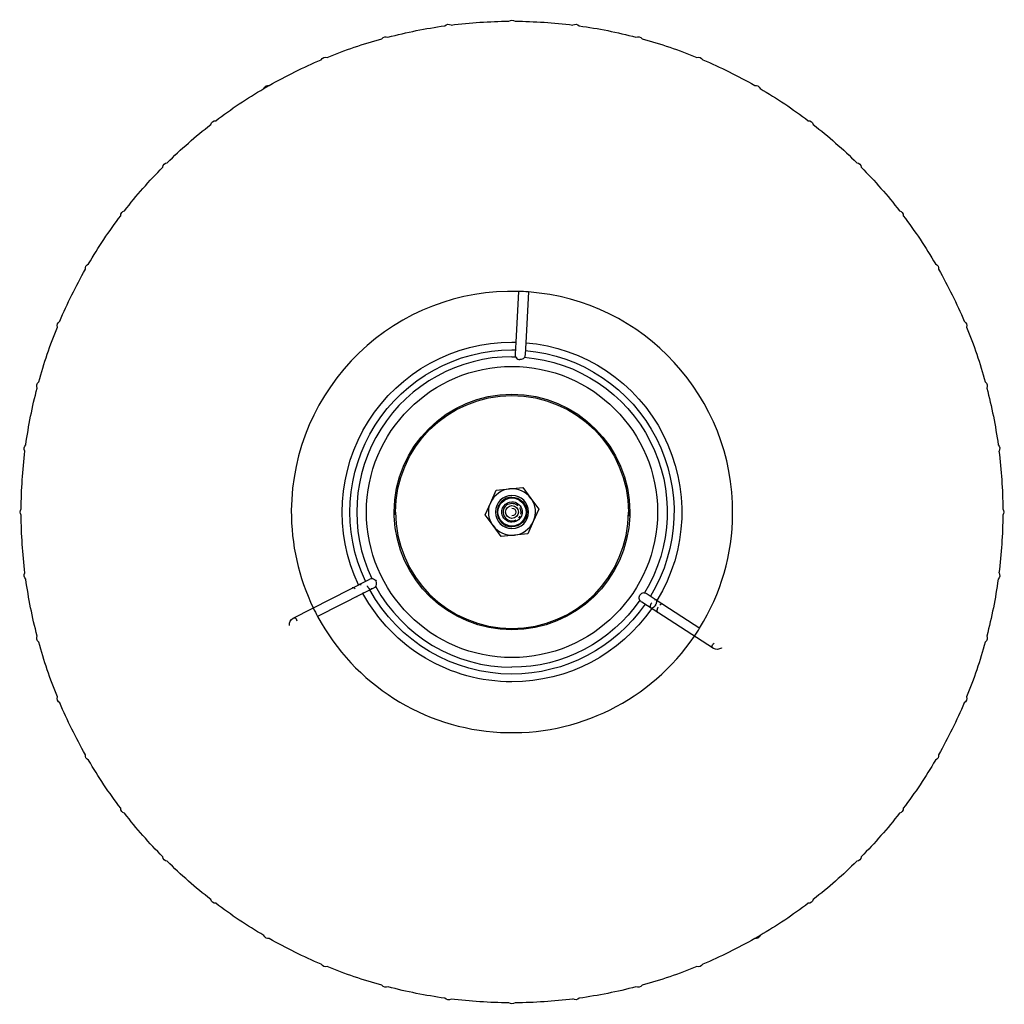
# Model space of a CAD drawing. Extents: x -1 to 1492, y 0 to 3285.
# Tile 5 of 5: x 0 to 507, y 2778 to 3285. Entities that reach past the tile are written whole.
import ezdxf

# ---------------------------------------------------------------- set-up
doc = ezdxf.new("R2010")
doc.units = 0
doc.header["$MEASUREMENT"] = 0
doc.layers.add('MAKE2D$VISIBILE$CURVE', color=7, linetype='CONTINUOUS')

msp = doc.modelspace()

# ---------------------------------------------------------------- linework, layer by layer
at = {"layer": 'MAKE2D$VISIBILE$CURVE', "color": 7}
for p, q in [((125.62, 3249.81), (128.42, 3251.43)), ((255.54, 3119.1), (256.92, 3145.28)), ((261.91, 3145.01), (260.54, 3118.84)), ((255.22, 3113.01), (255.54, 3119.1)), ((260.54, 3118.84), (260.22, 3112.75)), ((255.21, 3112.68), (255.22, 3113.01)), ((260.22, 3112.75), (260.2, 3112.42)), ((252.24, 3043.56), (259.13, 3044.27)), ((259.13, 3044.27), (263.19, 3038.65)), ((242.51, 3036.53), (245.34, 3042.85)), ((245.34, 3042.85), (252.24, 3043.56)), ((253.46, 3038.87), (253.46, 3039.27)), ((239.68, 3030.21), (242.51, 3036.53)), ((263.19, 3038.65), (267.25, 3033.04)), ((192.76, 3031.62), (192.77, 3030.82)), ((193.47, 3030.74), (193.46, 3031.62)), ((193.48, 3030.21), (193.47, 3030.73)), ((243.74, 3024.59), (239.68, 3030.21)), ((267.25, 3033.04), (264.41, 3026.72)), ((313.46, 3030.72), (313.43, 3029.52)), ((313.46, 3031.54), (313.46, 3030.89)), ((313.46, 3030.82), (313.46, 3030.82)), ((314.14, 3030.14), (314.16, 3030.72)), ((314.16, 3030.82), (314.16, 3031.62)), ((247.8, 3018.98), (243.74, 3024.59)), ((253.46, 3023.97), (253.46, 3024.37)), ((264.41, 3026.72), (261.58, 3020.39)), ((254.69, 3019.69), (247.8, 3018.98)), ((261.58, 3020.39), (254.69, 3019.69)), ((140.64, 2976.94), (179.83, 2996.91)), ((174.34, 2994.12), (174.21, 2994.04)), ((174.4, 2994.14), (174.34, 2994.12)), ((174.67, 2994.25), (174.4, 2994.14)), ((178.81, 2993.52), (178.87, 2993.42)), ((178.87, 2993.42), (178.92, 2993.33)), ((178.92, 2993.33), (178.98, 2993.23)), ((178.98, 2993.23), (179.04, 2993.13)), ((179.83, 2996.91), (180.12, 2997.06)), ((176.67, 2989.69), (153.31, 2977.79)), ((173.52, 2988.08), (173.63, 2988.16)), ((182.1, 2992.45), (176.67, 2989.69)), ((179.04, 2993.13), (179.1, 2993.04)), ((179.1, 2993.04), (179.17, 2992.94)), ((179.17, 2992.94), (179.23, 2992.85)), ((179.23, 2992.85), (179.3, 2992.76)), ((179.3, 2992.76), (179.37, 2992.67)), ((179.37, 2992.67), (179.45, 2992.58)), ((179.45, 2992.58), (179.52, 2992.5)), ((179.52, 2992.5), (179.6, 2992.42)), ((179.6, 2992.42), (179.67, 2992.34)), ((179.67, 2992.34), (179.75, 2992.27)), ((179.75, 2992.27), (179.79, 2992.23)), ((179.79, 2992.23), (179.83, 2992.2)), ((179.83, 2992.2), (179.87, 2992.17)), ((179.87, 2992.17), (179.9, 2992.14)), ((179.9, 2992.14), (179.94, 2992.11)), ((179.94, 2992.11), (179.98, 2992.08)), ((179.98, 2992.08), (180.02, 2992.05)), ((180.02, 2992.05), (180.06, 2992.03)), ((180.06, 2992.03), (180.1, 2992)), ((180.1, 2992), (180.13, 2991.98)), ((180.13, 2991.98), (180.17, 2991.96)), ((180.17, 2991.96), (180.21, 2991.94)), ((180.21, 2991.94), (180.25, 2991.92)), ((180.25, 2991.92), (180.28, 2991.9)), ((180.28, 2991.9), (180.32, 2991.89)), ((180.32, 2991.89), (180.35, 2991.87)), ((180.35, 2991.87), (180.39, 2991.86)), ((180.39, 2991.86), (180.42, 2991.85)), ((180.42, 2991.85), (180.46, 2991.84)), ((180.46, 2991.84), (180.47, 2991.83)), ((180.47, 2991.83), (180.49, 2991.83)), ((180.49, 2991.83), (180.51, 2991.82)), ((180.51, 2991.82), (180.52, 2991.82)), ((180.52, 2991.82), (180.54, 2991.82)), ((180.54, 2991.82), (180.56, 2991.82)), ((180.56, 2991.82), (180.57, 2991.81)), ((180.57, 2991.81), (180.59, 2991.81)), ((180.59, 2991.81), (180.6, 2991.81)), ((180.6, 2991.81), (180.62, 2991.81)), ((180.62, 2991.81), (180.63, 2991.81)), ((180.63, 2991.81), (180.65, 2991.81)), ((180.65, 2991.81), (180.67, 2991.81)), ((180.67, 2991.81), (180.68, 2991.8)), ((180.68, 2991.8), (180.69, 2991.81)), ((180.69, 2991.81), (180.71, 2991.81)), ((180.71, 2991.81), (180.72, 2991.81)), ((180.72, 2991.81), (180.74, 2991.81)), ((180.74, 2991.81), (180.75, 2991.81)), ((180.75, 2991.81), (180.77, 2991.81)), ((180.77, 2991.81), (180.78, 2991.81)), ((180.78, 2991.81), (180.79, 2991.82)), ((180.79, 2991.82), (180.81, 2991.82)), ((180.81, 2991.82), (180.82, 2991.82)), ((180.82, 2991.82), (180.83, 2991.82)), ((180.83, 2991.82), (180.84, 2991.83)), ((180.84, 2991.83), (180.86, 2991.83)), ((180.86, 2991.83), (180.87, 2991.84)), ((180.87, 2991.84), (180.88, 2991.84)), ((180.88, 2991.84), (180.89, 2991.84)), ((180.89, 2991.84), (180.91, 2991.85)), ((180.91, 2991.85), (180.92, 2991.85)), ((180.92, 2991.85), (180.93, 2991.86)), ((180.93, 2991.86), (180.94, 2991.86)), ((182.39, 2992.6), (182.1, 2992.45)), ((322.79, 2989.58), (323.07, 2989.4)), ((323.07, 2989.4), (327.78, 2986.34)), ((320.34, 2985.21), (320.07, 2985.39)), ((357.23, 2961.25), (320.34, 2985.21)), ((324.76, 2983.04), (324.77, 2983.08)), ((324.76, 2982.99), (324.76, 2983.04)), ((324.77, 2983.13), (324.78, 2983.18)), ((324.77, 2983.08), (324.77, 2983.13)), ((324.78, 2983.23), (324.79, 2983.28)), ((324.78, 2983.18), (324.78, 2983.23)), ((324.79, 2983.28), (324.8, 2983.33)), ((324.8, 2983.33), (324.81, 2983.38)), ((324.81, 2983.38), (324.84, 2983.48)), ((324.84, 2983.48), (324.86, 2983.59)), ((324.86, 2983.59), (324.9, 2983.69)), ((324.9, 2983.69), (324.93, 2983.8)), ((324.93, 2983.8), (324.97, 2983.9)), ((324.97, 2983.9), (325.01, 2984.01)), ((325.01, 2984.01), (325.06, 2984.12)), ((325.06, 2984.12), (325.1, 2984.22)), ((325.1, 2984.22), (325.15, 2984.33)), ((325.15, 2984.33), (325.21, 2984.43)), ((325.21, 2984.43), (325.26, 2984.53)), ((325.26, 2984.53), (325.32, 2984.63)), ((325.32, 2984.63), (325.37, 2984.72)), ((325.37, 2984.72), (325.43, 2984.81)), ((326.97, 2983.07), (326.89, 2982.98)), ((327.04, 2983.16), (326.97, 2983.07)), ((327.12, 2983.25), (327.04, 2983.16)), ((327.19, 2983.34), (327.12, 2983.25)), ((327.25, 2983.44), (327.19, 2983.34)), ((327.32, 2983.53), (327.25, 2983.44)), ((327.38, 2983.62), (327.32, 2983.53)), ((327.41, 2983.67), (327.47, 2983.76)), ((327.47, 2983.76), (327.53, 2983.86)), ((327.53, 2983.86), (327.58, 2983.96)), ((327.58, 2983.96), (327.64, 2984.06)), ((327.64, 2984.06), (327.69, 2984.16)), ((327.69, 2984.16), (327.74, 2984.26)), ((327.74, 2984.26), (327.78, 2984.37)), ((327.79, 2986.33), (327.78, 2986.34)), ((327.78, 2986.34), (328.18, 2986.08)), ((327.78, 2984.37), (327.83, 2984.48)), ((327.8, 2986.33), (327.79, 2986.33)), ((327.81, 2986.32), (327.8, 2986.33)), ((327.82, 2986.31), (327.81, 2986.32)), ((327.83, 2986.3), (327.82, 2986.31)), ((327.84, 2986.29), (327.83, 2986.3)), ((327.83, 2984.48), (327.87, 2984.58)), ((327.85, 2986.29), (327.84, 2986.29)), ((327.86, 2986.28), (327.85, 2986.29)), ((327.87, 2986.27), (327.86, 2986.28)), ((327.88, 2986.26), (327.87, 2986.27)), ((327.87, 2984.58), (327.91, 2984.69)), ((327.89, 2986.25), (327.88, 2986.26)), ((327.9, 2986.24), (327.89, 2986.25)), ((327.91, 2986.23), (327.9, 2986.24)), ((327.92, 2986.22), (327.91, 2986.23)), ((327.91, 2984.69), (327.94, 2984.79)), ((327.92, 2986.2), (327.92, 2986.22)), ((327.93, 2986.19), (327.92, 2986.2)), ((327.94, 2986.18), (327.93, 2986.19)), ((327.95, 2986.17), (327.94, 2986.18)), ((327.94, 2984.79), (327.98, 2984.9)), ((327.96, 2986.16), (327.95, 2986.17)), ((327.96, 2986.14), (327.96, 2986.16)), ((327.97, 2986.13), (327.96, 2986.14)), ((327.98, 2986.12), (327.97, 2986.13)), ((327.99, 2986.11), (327.98, 2986.12)), ((327.98, 2984.9), (328, 2985)), ((327.99, 2986.09), (327.99, 2986.11)), ((328, 2986.08), (327.99, 2986.09)), ((328, 2986.06), (328, 2986.08)), ((328.01, 2986.05), (328, 2986.06)), ((328, 2985), (328.03, 2985.11)), ((328.02, 2986.03), (328.01, 2986.05)), ((328.02, 2986.02), (328.02, 2986.03)), ((328.03, 2986), (328.02, 2986.02)), ((328.03, 2985.99), (328.03, 2986)), ((328.04, 2985.97), (328.03, 2985.99)), ((328.03, 2985.11), (328.04, 2985.16)), ((328.04, 2985.95), (328.04, 2985.97)), ((328.05, 2985.94), (328.04, 2985.95)), ((328.04, 2985.16), (328.05, 2985.21)), ((328.06, 2985.9), (328.05, 2985.94)), ((328.05, 2985.21), (328.06, 2985.26)), ((328.06, 2985.87), (328.06, 2985.9)), ((328.07, 2985.83), (328.06, 2985.87)), ((328.06, 2985.31), (328.07, 2985.35)), ((328.06, 2985.26), (328.06, 2985.31)), ((328.07, 2985.79), (328.07, 2985.83)), ((328.08, 2985.75), (328.07, 2985.79)), ((328.07, 2985.35), (328.08, 2985.4)), ((328.08, 2985.71), (328.08, 2985.75)), ((328.08, 2985.67), (328.08, 2985.71)), ((328.09, 2985.63), (328.08, 2985.67)), ((328.08, 2985.54), (328.09, 2985.58)), ((328.08, 2985.5), (328.08, 2985.54)), ((328.08, 2985.45), (328.08, 2985.5)), ((328.08, 2985.4), (328.08, 2985.45)), ((328.09, 2985.58), (328.09, 2985.63)), ((328.18, 2986.08), (350.16, 2971.81)), ((331.14, 2984.16), (331.02, 2984.22)), ((324.76, 2982.95), (324.76, 2982.99)), ((324.76, 2982.9), (324.76, 2982.95)), ((324.76, 2982.86), (324.76, 2982.9)), ((324.76, 2982.82), (324.76, 2982.86)), ((324.76, 2982.77), (324.76, 2982.82)), ((324.76, 2982.73), (324.76, 2982.77)), ((324.77, 2982.7), (324.76, 2982.73)), ((324.77, 2982.66), (324.77, 2982.7)), ((324.78, 2982.62), (324.77, 2982.66)), ((324.79, 2982.58), (324.78, 2982.62)), ((324.79, 2982.55), (324.79, 2982.58)), ((324.8, 2982.53), (324.79, 2982.55)), ((324.8, 2982.52), (324.8, 2982.53)), ((324.81, 2982.5), (324.8, 2982.52)), ((324.81, 2982.48), (324.81, 2982.5)), ((324.82, 2982.47), (324.81, 2982.48)), ((324.83, 2982.45), (324.82, 2982.47)), ((324.83, 2982.44), (324.83, 2982.45)), ((324.84, 2982.42), (324.83, 2982.44)), ((324.84, 2982.41), (324.84, 2982.42)), ((324.85, 2982.39), (324.84, 2982.41)), ((324.86, 2982.38), (324.85, 2982.39)), ((324.86, 2982.37), (324.86, 2982.38)), ((324.87, 2982.35), (324.86, 2982.37)), ((324.88, 2982.34), (324.87, 2982.35)), ((324.89, 2982.33), (324.88, 2982.34)), ((324.89, 2982.32), (324.89, 2982.33)), ((324.9, 2982.3), (324.89, 2982.32)), ((324.91, 2982.29), (324.9, 2982.3)), ((324.92, 2982.28), (324.91, 2982.29)), ((324.93, 2982.27), (324.92, 2982.28)), ((324.93, 2982.26), (324.93, 2982.27)), ((324.94, 2982.25), (324.93, 2982.26)), ((324.95, 2982.24), (324.94, 2982.25)), ((324.96, 2982.23), (324.95, 2982.24)), ((324.97, 2982.22), (324.96, 2982.23)), ((324.98, 2982.21), (324.97, 2982.22)), ((324.99, 2982.2), (324.98, 2982.21)), ((325, 2982.19), (324.99, 2982.2)), ((325.01, 2982.18), (325, 2982.19)), ((325.02, 2982.18), (325.01, 2982.18)), ((325.03, 2982.17), (325.02, 2982.18)), ((325.04, 2982.16), (325.03, 2982.17)), ((325.05, 2982.15), (325.04, 2982.16)), ((325.06, 2982.15), (325.05, 2982.15)), ((325.07, 2982.14), (325.06, 2982.15)), ((325.08, 2982.13), (325.07, 2982.14)), ((325.09, 2982.13), (325.08, 2982.13)), ((325.1, 2982.12), (325.09, 2982.13)), ((325.12, 2982.11), (325.1, 2982.12)), ((325.13, 2982.11), (325.12, 2982.11)), ((325.14, 2982.1), (325.13, 2982.11)), ((325.15, 2982.1), (325.14, 2982.1)), ((325.16, 2982.09), (325.15, 2982.1)), ((325.18, 2982.09), (325.16, 2982.09)), ((325.19, 2982.09), (325.18, 2982.09)), ((325.2, 2982.08), (325.19, 2982.09)), ((325.21, 2982.08), (325.2, 2982.08)), ((325.23, 2982.07), (325.21, 2982.08)), ((325.24, 2982.07), (325.23, 2982.07)), ((325.26, 2982.07), (325.24, 2982.07)), ((325.27, 2982.07), (325.26, 2982.07)), ((325.28, 2982.06), (325.27, 2982.07)), ((325.3, 2982.06), (325.28, 2982.06)), ((325.31, 2982.06), (325.3, 2982.06)), ((325.33, 2982.06), (325.31, 2982.06)), ((325.34, 2982.06), (325.33, 2982.06)), ((325.36, 2982.06), (325.34, 2982.06)), ((325.37, 2982.06), (325.36, 2982.06)), ((325.39, 2982.06), (325.37, 2982.06)), ((325.4, 2982.06), (325.39, 2982.06)), ((325.42, 2982.06), (325.4, 2982.06)), ((325.44, 2982.06), (325.42, 2982.06)), ((325.45, 2982.06), (325.44, 2982.06)), ((325.47, 2982.06), (325.45, 2982.06)), ((325.49, 2982.06), (325.47, 2982.06)), ((325.5, 2982.06), (325.49, 2982.06)), ((325.52, 2982.07), (325.5, 2982.06)), ((325.56, 2982.07), (325.52, 2982.07)), ((325.59, 2982.08), (325.56, 2982.07)), ((325.63, 2982.09), (325.59, 2982.08)), ((325.66, 2982.1), (325.63, 2982.09)), ((325.7, 2982.11), (325.66, 2982.1)), ((325.74, 2982.12), (325.7, 2982.11)), ((325.78, 2982.14), (325.74, 2982.12)), ((325.82, 2982.15), (325.78, 2982.14)), ((325.86, 2982.17), (325.82, 2982.15)), ((325.9, 2982.19), (325.86, 2982.17)), ((325.94, 2982.21), (325.9, 2982.19)), ((325.98, 2982.23), (325.94, 2982.21)), ((326.02, 2982.25), (325.98, 2982.23)), ((326.06, 2982.28), (326.02, 2982.25)), ((326.1, 2982.3), (326.06, 2982.28)), ((326.15, 2982.33), (326.1, 2982.3)), ((326.19, 2982.35), (326.15, 2982.33)), ((326.23, 2982.38), (326.19, 2982.35)), ((326.27, 2982.41), (326.23, 2982.38)), ((326.31, 2982.44), (326.27, 2982.41)), ((326.4, 2982.51), (326.31, 2982.44)), ((326.48, 2982.58), (326.4, 2982.51)), ((326.57, 2982.66), (326.48, 2982.58)), ((326.65, 2982.73), (326.57, 2982.66)), ((326.73, 2982.81), (326.65, 2982.73)), ((326.81, 2982.9), (326.73, 2982.81)), ((326.89, 2982.98), (326.81, 2982.9)), ((328.12, 2980.81), (328.11, 2980.76)), ((328.11, 2980.76), (328.11, 2980.72)), ((328.11, 2980.72), (328.11, 2980.68)), ((328.11, 2980.68), (328.11, 2980.63)), ((328.11, 2980.63), (328.12, 2980.59)), ((328.13, 2980.95), (328.12, 2980.9)), ((328.12, 2980.9), (328.12, 2980.86)), ((328.12, 2980.86), (328.12, 2980.81)), ((328.12, 2980.59), (328.12, 2980.55)), ((328.12, 2980.55), (328.12, 2980.51)), ((328.12, 2980.51), (328.13, 2980.48)), ((328.14, 2981.05), (328.13, 2981)), ((328.13, 2981), (328.13, 2980.95)), ((328.13, 2980.48), (328.14, 2980.44)), ((328.15, 2981.1), (328.14, 2981.05)), ((328.14, 2980.44), (328.14, 2980.4)), ((328.14, 2980.4), (328.15, 2980.37)), ((328.16, 2981.15), (328.15, 2981.1)), ((328.15, 2980.37), (328.16, 2980.35)), ((328.17, 2981.2), (328.16, 2981.15)), ((328.16, 2980.35), (328.16, 2980.34)), ((328.16, 2980.34), (328.17, 2980.32)), ((328.19, 2981.3), (328.17, 2981.2)), ((328.17, 2980.32), (328.17, 2980.3)), ((328.17, 2980.3), (328.18, 2980.29)), ((328.18, 2980.29), (328.18, 2980.27)), ((328.18, 2980.27), (328.19, 2980.26)), ((328.22, 2981.4), (328.19, 2981.3)), ((328.19, 2980.26), (328.19, 2980.24)), ((328.19, 2980.24), (328.2, 2980.23)), ((328.2, 2980.23), (328.21, 2980.21)), ((328.21, 2980.21), (328.21, 2980.2)), ((328.21, 2980.2), (328.22, 2980.19)), ((328.25, 2981.51), (328.22, 2981.4)), ((328.22, 2980.19), (328.23, 2980.17)), ((328.23, 2980.17), (328.24, 2980.16)), ((328.24, 2980.16), (328.24, 2980.15)), ((328.24, 2980.15), (328.25, 2980.14)), ((328.29, 2981.62), (328.25, 2981.51)), ((328.25, 2980.14), (328.26, 2980.12)), ((328.26, 2980.12), (328.27, 2980.11)), ((328.27, 2980.11), (328.27, 2980.1)), ((328.27, 2980.1), (328.28, 2980.09)), ((328.28, 2980.09), (328.29, 2980.08)), ((328.33, 2981.72), (328.29, 2981.62)), ((328.29, 2980.08), (328.3, 2980.07)), ((328.3, 2980.07), (328.31, 2980.06)), ((328.31, 2980.06), (328.32, 2980.05)), ((328.32, 2980.05), (328.33, 2980.04)), ((328.37, 2981.83), (328.33, 2981.72)), ((328.33, 2980.04), (328.34, 2980.03)), ((328.34, 2980.03), (328.35, 2980.02)), ((328.35, 2980.02), (328.36, 2980.01)), ((328.36, 2980.01), (328.37, 2980)), ((328.41, 2981.94), (328.37, 2981.83)), ((328.37, 2980), (328.38, 2980)), ((328.38, 2980), (328.39, 2979.99)), ((328.39, 2979.99), (328.4, 2979.98)), ((328.4, 2979.98), (328.41, 2979.97)), ((328.46, 2982.04), (328.41, 2981.94)), ((328.41, 2979.97), (328.42, 2979.97)), ((328.51, 2982.14), (328.46, 2982.04)), ((328.56, 2982.25), (328.51, 2982.14)), ((328.62, 2982.35), (328.56, 2982.25)), ((328.67, 2982.45), (328.62, 2982.35)), ((328.73, 2982.54), (328.67, 2982.45)), ((328.79, 2982.63), (328.73, 2982.54)), ((138.87, 2973.1), (138.77, 2973.18)), ((361.44, 2961.64), (361.42, 2961.51)), ((381.3, 2813.43), (378.5, 2811.82))]:
    msp.add_line(p, q, dxfattribs=at)
at = {"layer": 'MAKE2D$VISIBILE$CURVE', "color": 7, "extrusion": (0, 0, -1)}
for centre, radius, start, end in [((-220.72, 3280.4), 2.53, 43.0153, 121.9869), ((-253.46, 3031.62), 252.88, 82.8663, 89.6337), ((-253.46, 3282.56), 2.52, 50.172, 129.8271), ((-253.46, 3031.62), 252.88, 90.3653, 97.1347), ((-286.22, 3280.42), 2.52, 57.673, 137.3281), ((-253.46, 3031.62), 252.88, 75.3641, 82.1359), ((-253.46, 3031.62), 252.88, 97.8663, 104.6337), ((-253.46, 3031.62), 252.88, 67.8663, 74.6337), ((-188.51, 3273.99), 2.53, 35.5131, 114.4847), ((-318.41, 3274.01), 2.53, 65.2391, 144.7609), ((-253.46, 3031.62), 252.88, 105.3663, 112.1337), ((-253.46, 3031.62), 252.88, 60.3663, 67.1337), ((-157.43, 3263.46), 2.53, 27.7391, 107.2609), ((-349.49, 3263.46), 2.53, 72.7391, 152.2609), ((-253.46, 3031.62), 252.88, 112.8663, 119.6337), ((-253.46, 3031.62), 252.88, 52.8653, 59.6337), ((-128, 3248.94), 2.53, 20.2391, 99.7609), ((-378.93, 3248.94), 2.53, 80.2391, 159.7609), ((-253.46, 3031.62), 252.88, 120.3663, 127.1337), ((-100.7, 3230.71), 2.52, 12.6719, 92.3272), ((-406.22, 3230.7), 2.53, 87.7391, 167.2609), ((-253.46, 3031.62), 252.88, 45.3663, 52.1337), ((-253.46, 3031.62), 252.88, 127.8663, 134.6347), ((-76.03, 3209.06), 2.53, 5.2391, 84.761), ((-430.91, 3209.06), 2.52, 95.173, 174.8281), ((-253.46, 3031.62), 252.88, 37.8653, 44.6337), ((-253.46, 3031.62), 252.88, 135.3663, 142.1337), ((-54.38, 3184.38), 2.52, 357.6719, 77.3271), ((-452.54, 3184.38), 2.53, 102.7391, 182.2609), ((-253.46, 3031.62), 252.88, 30.3653, 37.1337), ((-253.46, 3031.62), 252.88, 142.8663, 149.6337), ((-253.46, 3031.62), 252.88, 22.8653, 29.6337), ((-36.14, 3157.09), 2.52, 350.1719, 69.8271), ((-470.78, 3157.1), 2.52, 110.1719, 189.827), ((-253.46, 3031.62), 252.88, 150.3653, 157.1337), ((-253.46, 3031.62), 252.88, 15.3663, 22.1337), ((-21.62, 3127.65), 2.52, 342.6719, 62.3271), ((-485.3, 3127.65), 2.53, 117.7391, 197.2609), ((-253.46, 3031.62), 252.88, 157.8663, 164.6337), ((-253.46, 3031.62), 87.5, 334.6172, 90), ((-253.46, 3031.62), 83.5, 334.7157, 90), ((-253.46, 3031.62), 87.5, 90, 91.3628), ((-253.46, 3031.62), 83.5, 90, 91.2843), ((-253.46, 3031.62), 87.5, 94.6372, 211.3828), ((-253.46, 3031.62), 80, 90, 91.4577), ((-257.7, 3112.55), 2.5, 328.1434, 3), ((-257.74, 3112.68), 2.55, 220.7056, 273.7426), ((-257.7, 3112.55), 2.5, 183, 217.8566), ((-259.57, 3111.25), 0.254, 151.3667, 246.1749), ((-253.46, 3031.62), 80, 94.5423, 211.382), ((-253.46, 3031.62), 83.5, 94.7157, 211.2843), ((-253.46, 3031.62), 75, 270, 90), ((-253.46, 3031.62), 75, 90, 270), ((-253.46, 3031.62), 252.88, 7.8663, 14.6337), ((-11.08, 3096.57), 2.53, 335.2391, 54.761), ((-253.46, 3031.62), 60.7, 360, 180), ((-495.85, 3096.57), 2.52, 125.172, 204.827), ((-253.46, 3031.62), 252.88, 165.3653, 172.1347), ((-253.46, 3031.62), 60, 360, 180), ((-4.67, 3064.38), 2.53, 327.7391, 47.261), ((-502.26, 3064.37), 2.52, 132.6729, 212.3281), ((-253.46, 3031.62), 252.88, 0.3444, 7.1337), ((-253.46, 3031.62), 252.88, 172.8663, 179.6359), ((-253.46, 3031.62), 7.25, 270, 90), ((-253.46, 3031.62), 7.65, 90, 270), ((-253.46, 3031.62), 7.25, 90, 270), ((-253.46, 3031.62), 12, 324.1319, 24.1319), ((-253.46, 3031.62), 5.25, 342, 90), ((-253.46, 3031.62), 3.3, 270, 90), ((-253.46, 3031.62), 4.5, 62.5002, 133.3942), ((-253.46, 3031.62), 5.25, 90, 162), ((-253.46, 3031.62), 3.3, 90, 270), ((-253.46, 3031.62), 4.5, 148.3942, 193.3942), ((-253.46, 3031.62), 12, 144.1319, 204.1319), ((-2.5, 3031.62), 2.5, 320.0178, 39.9823), ((-253.46, 3031.62), 252.88, 352.8663, 359.6359), ((-253.46, 3031.62), 60.7, 358.0174, 0), ((-253.46, 3031.62), 60.7, 181.9826, 358.0174), ((-253.46, 3031.62), 5.25, 270, 342), ((-253.46, 3031.62), 2, 90, 270), ((-253.46, 3031.62), 5.25, 162, 270), ((-253.46, 3031.62), 4.5, 208.3942, 223.3942), ((-253.46, 3031.62), 60.7, 180, 181.9826), ((-253.46, 3031.62), 252.88, 180.3444, 187.1337), ((-504.42, 3031.62), 2.5, 140.0178, 219.9821), ((-4.67, 2998.87), 2.53, 312.7391, 32.261), ((-502.25, 2998.87), 2.53, 147.7391, 227.2608), ((-253.46, 3031.62), 252.88, 345.3663, 352.1337), ((-175.18, 2991.74), 2.5, 63, 71.9753), ((-175.18, 2991.74), 2.5, 71.9753, 76.6945), ((-175.15, 2993.77), 0.677, 14.3462, 60.4285), ((-175.12, 2993.5), 0.905, 70.4597, 131.7555), ((-181.26, 2994.83), 2.5, 63, 97.8566), ((-181.45, 2997.1), 0.254, 31.2941, 126.2474), ((-181.12, 2994.8), 2.55, 100.7054, 153.7428), ((-181.26, 2994.83), 2.5, 208.1434, 243), ((-183.21, 2993.65), 0.254, 179.8155, 274.643), ((-253.46, 3031.62), 252.88, 187.8663, 194.6337), ((-175.18, 2991.74), 2.5, 222.822, 243), ((-253.46, 3031.62), 87.5, 270, 331.3628), ((-253.46, 3031.62), 83.5, 270, 331.2843), ((-321.52, 2987.39), 2.55, 340.7087, 33.7394), ((-321.47, 2989.76), 0.254, 59.8239, 154.6346), ((-321.43, 2987.49), 2.5, 88.1434, 123), ((-253.46, 3031.62), 80, 211.382, 211.4577), ((-253.46, 3031.62), 80, 214.5423, 270), ((-253.46, 3031.62), 83.5, 214.7157, 270), ((-319.36, 2986.52), 0.254, 271.2859, 6.2556), ((-321.43, 2987.49), 2.5, 303, 337.8566), ((-327.14, 2983.77), 2.5, 114.0247, 123), ((-253.46, 3031.62), 87.5, 214.6172, 270), ((-327.14, 2983.77), 2.5, 303, 311.9753), ((-143.06, 2973.39), 4.3, 357.1939, 55.6886), ((-141.3, 2975.87), 1.26, 58.3863, 157.9936), ((-11.08, 2966.68), 2.53, 305.239, 24.7611), ((-253.46, 3031.62), 252.88, 337.8663, 344.6337), ((-357.83, 2962.36), 1.26, 298.3863, 37.9936), ((-253.46, 3031.62), 252.88, 195.3663, 202.1337), ((-495.85, 2966.68), 2.53, 155.2391, 234.7609), ((-359.09, 2965.13), 4.3, 237.1939, 295.6886), ((-21.63, 2935.59), 2.53, 297.7391, 17.2609), ((-253.46, 3031.62), 252.88, 330.3663, 337.1337), ((-253.46, 3031.62), 252.88, 202.8663, 209.6347), ((-485.3, 2935.59), 2.53, 162.7391, 242.2609), ((-36.15, 2906.16), 2.53, 290.239, 9.7609), ((-253.46, 3031.62), 252.88, 322.8663, 329.6337), ((-253.46, 3031.62), 252.88, 210.3663, 217.1337), ((-470.78, 2906.15), 2.52, 170.1729, 249.8281), ((-54.38, 2878.86), 2.53, 282.7389, 2.261), ((-452.54, 2878.86), 2.53, 177.7391, 257.2609), ((-253.46, 3031.62), 252.88, 315.3653, 322.1337), ((-253.46, 3031.62), 252.88, 217.8663, 224.6337), ((-76.02, 2854.18), 2.52, 275.1719, 354.8271), ((-253.46, 3031.62), 252.88, 307.8653, 314.6337), ((-253.46, 3031.62), 252.88, 225.3663, 232.1347), ((-430.9, 2854.19), 2.53, 185.2391, 264.7609), ((-100.7, 2832.54), 2.52, 267.6719, 347.3271), ((-406.22, 2832.54), 2.52, 192.6729, 272.3281), ((-253.46, 3031.62), 252.88, 300.3663, 307.1337), ((-253.46, 3031.62), 252.88, 232.8663, 239.6337), ((-128, 2814.31), 2.53, 260.239, 339.7609), ((-253.46, 3031.62), 252.88, 292.8653, 299.6337), ((-253.46, 3031.62), 252.88, 240.3663, 247.1337), ((-378.93, 2814.31), 2.53, 200.239, 279.7609), ((-157.43, 2799.78), 2.52, 252.6718, 332.3271), ((-253.46, 3031.62), 252.88, 285.3663, 292.1337), ((-253.46, 3031.62), 252.88, 247.8663, 254.6337), ((-349.49, 2799.79), 2.53, 207.739, 287.2609), ((-188.52, 2789.24), 2.53, 245.239, 324.7609), ((-253.46, 3031.62), 252.88, 277.8653, 284.6337), ((-253.46, 3031.62), 252.88, 255.3663, 262.1337), ((-318.41, 2789.24), 2.53, 215.2391, 294.7609), ((-220.71, 2782.82), 2.52, 237.6377, 317.3622), ((-253.46, 3031.62), 252.88, 270.3663, 277.1347), ((-253.46, 3031.62), 252.88, 262.8663, 269.6337), ((-286.22, 2782.84), 2.53, 222.739, 302.2609), ((-253.46, 2780.69), 2.53, 230.2391, 309.7609)]:
    msp.add_arc(centre, radius, start, end, dxfattribs=at)
at = {"layer": 'MAKE2D$VISIBILE$CURVE', "color": 7}
for centre, radius, start, end in [((253.46, 3031.62), 113.7, 88.2598, 179.5957), ((253.46, 3031.62), 113.7, 85.7401, 88.2598), ((253.46, 3031.62), 113.7, 359.5957, 85.7401), ((253.46, 3031.62), 80, 90, 205.382), ((255.71, 3111.45), 0.254, 145.286, 240.2555), ((257.68, 3112.68), 2.55, 214.7056, 267.7426), ((253.46, 3031.62), 12, 95.8681, 155.8681), ((253.46, 3031.62), 8.55, 90, 270), ((253.46, 3031.62), 7.65, 90, 270), ((253.46, 3031.62), 12, 35.8681, 95.8681), ((253.46, 3031.62), 8.55, 270, 90), ((253.46, 3031.62), 4.5, 117.4998, 297.4998), ((253.46, 3031.62), 113.7, 179.5957, 205.7401), ((253.46, 3031.62), 60, 180, 360), ((253.46, 3031.62), 113.7, 328.2599, 359.5957), ((253.46, 3031.62), 12, 215.8681, 275.8681), ((253.46, 3031.62), 12, 275.8681, 335.8681), ((253.46, 3031.62), 80, 205.382, 205.4577), ((253.46, 3031.62), 80, 208.5423, 270), ((181.15, 2994.74), 2.55, 334.7058, 27.7424), ((172.39, 2990.31), 2.5, 117, 120), ((171.51, 2991.21), 1.36, 30.1055, 101.1272), ((180.59, 2992.47), 0.7, 300.0682, 348.5673), ((321.56, 2987.44), 2.55, 94.7059, 147.7423), ((327.39, 2985.52), 0.904, 64.4423, 125.7727), ((330.84, 2982.67), 1.56, 83.3729, 140.4531), ((253.46, 3031.62), 113.7, 205.7401, 208.2599), ((329.78, 2982.06), 2.5, 237, 240), ((140, 2975.18), 2.73, 3.2365, 25.2517), ((253.46, 3031.62), 113.7, 208.2599, 325.7402), ((253.46, 3031.62), 113.7, 325.7402, 328.2599), ((359.08, 2961.58), 2.73, 123.2365, 145.2517)]:
    msp.add_arc(centre, radius, start, end, dxfattribs=at)

doc.saveas('drawing.dxf')
